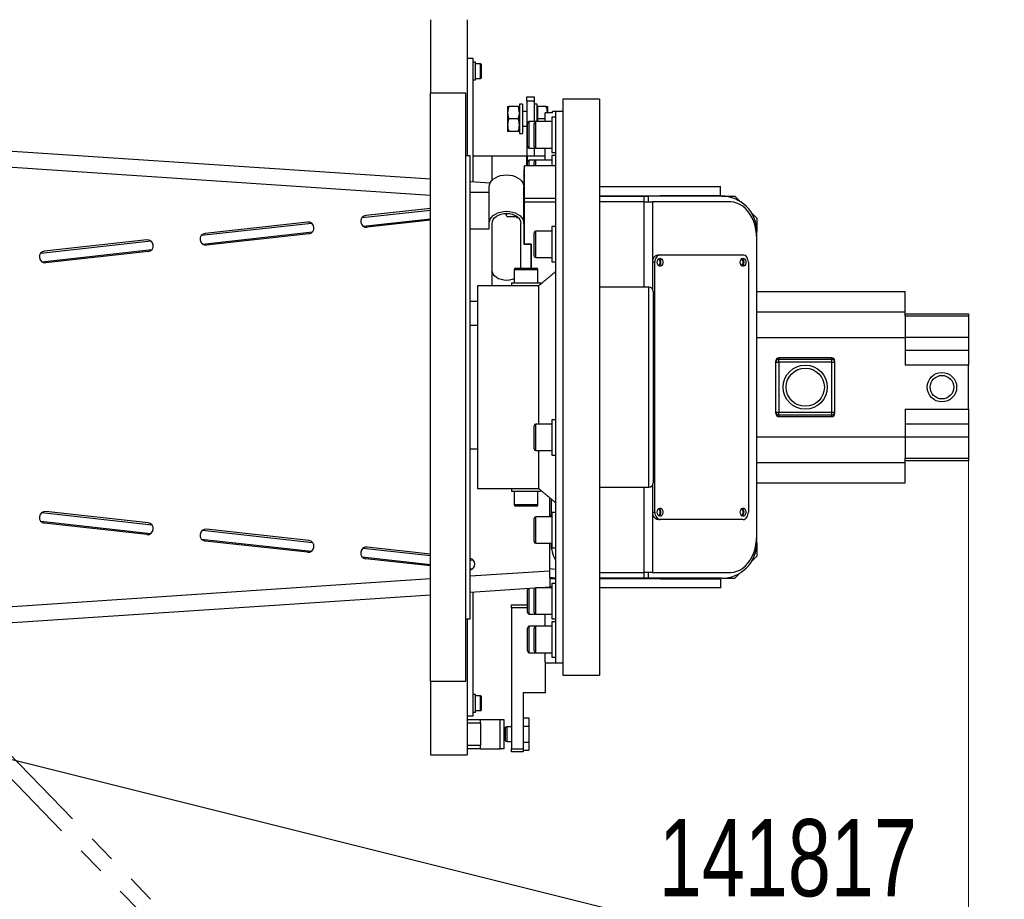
# Model space of a CAD drawing. Header units: millimetres. Extents: x 36 to 588, y 6 to 414.
# Tile 14 of 57: x 239 to 283, y 307 to 347. Entities that reach past the tile are written whole.
import ezdxf

# ---------------------------------------------------------------- set-up
doc = ezdxf.new("R2010")
doc.units = ezdxf.units.MM
doc.linetypes.add('PHANTOM', pattern=[12.7, 6.35, -1.27, 1.27, -1.27, 1.27, -1.27])
doc.styles.add('SLDTEXTSTYLE1', font='TXT', dxfattribs={"width": 0.75})
doc.dimstyles.new('SLDDIMSTYLE0', dxfattribs={"dimtxt": 3.5, "dimasz": 5, "dimexe": 0, "dimexo": 0.0625, "dimgap": 0.875, "dimtad": 1, "dimlfac": 15, "dimrnd": 1e-09, "dimzin": 12, "dimdsep": 46, "dimtxsty": 'SLDTEXTSTYLE1', "dimsah": 1, "dimcen": 0.09, "dimadec": 0, "dimazin": 0, "dimtfac": 1, "dimtofl": 0, "dimtmove": 0, "dimatfit": 3, "dimfxl": 1, "dimtolj": 1, "dimtzin": 12, "dimarcsym": 0})
doc.dimstyles.new('SLDDIMSTYLE2', dxfattribs={"dimtxt": 3.5, "dimasz": 5, "dimexe": 0, "dimexo": 0.0625, "dimgap": 0.875, "dimtad": 1, "dimdec": 4, "dimlfac": 15, "dimzin": 12, "dimdsep": 46, "dimtxsty": 'SLDTEXTSTYLE1', "dimsah": 1, "dimcen": 0.09, "dimazin": 0, "dimtfac": 1, "dimtofl": 0, "dimtmove": 0, "dimatfit": 3, "dimfxl": 1, "dimtolj": 1, "dimtzin": 12, "dimarcsym": 0})
doc.dimstyles.new('SLDDIMSTYLE3', dxfattribs={"dimtxt": 1.3, "dimasz": 1.3, "dimexe": 0, "dimexo": 0.0625, "dimgap": 0.325, "dimtad": 0, "dimtih": 1, "dimtoh": 1, "dimdec": 0, "dimrnd": 1e-09, "dimzin": 0, "dimdsep": 46, "dimtxsty": 'Standard', "dimblk1": 'DOT', "dimblk2": 'DOT', "dimsah": 1, "dimcen": 0.09, "dimadec": 0, "dimazin": 0, "dimtfac": 1, "dimtdec": 0, "dimtofl": 0, "dimtmove": 0, "dimatfit": 3, "dimldrblk": 'DOT', "dimfxl": 1, "dimtolj": 1, "dimtzin": 0, "dimarcsym": 0})

# ---------------------------------------------------------------- blocks, each defined once
blk = doc.blocks.new('*D2')
at = {"color": 7, "linetype": 'Continuous', "lineweight": 0}
for p, q in [((281.674, 330.519), (281.674, 262.186)), ((126.208, 325.519), (126.208, 262.186)), ((281.674, 263.186), (126.208, 263.186))]:
    blk.add_line(p, q, dxfattribs=at)
for centre, start, end in [((200.916, 265.963), 153.4349, 206.5651), ((203.326, 265.963), 333.4349, 26.5651)]:
    blk.add_arc(centre, 6.21, start, end, dxfattribs=at)
for points in [[(126.208, 263.186), (131.208, 262.536), (131.208, 263.836)], [(281.674, 263.186), (276.674, 263.836), (276.674, 262.536)]]:
    blk.add_solid(points, dxfattribs=at)
at = {"color": 7, "linetype": 'Continuous', "lineweight": 0, "insert": (196.949, 267.698), "char_height": 3.5, "attachment_point": 1, "style": 'SLDTEXTSTYLE1'}
blk.add_mtext('2332', dxfattribs=at)
blk = doc.blocks.new('*D4')
at = {"color": 7, "linetype": 'Continuous', "lineweight": 0}
for p, q in [((156.607, 372.472), (130.722, 395.779)), ((171.274, 273.519), (83.791, 273.519))]:
    blk.add_line(p, q, dxfattribs=at)
blk.add_arc((266.505, 273.519), 181.715, 138, 180, dxfattribs=at)
for points in [[(131.465, 395.11), (127.682, 391.777), (128.66, 390.92)], [(84.791, 273.519), (85.509, 278.51), (84.21, 278.528)]]:
    blk.add_solid(points, dxfattribs=at)
at = {"color": 7, "linetype": 'Continuous', "lineweight": 0, "insert": (104.532, 365.482), "char_height": 3.5, "attachment_point": 1, "rotation": 59.3309, "style": 'SLDTEXTSTYLE1'}
blk.add_mtext('42°', dxfattribs=at)
blk = doc.blocks.new('_DOT')
at = {"color": 0, "linetype": 'ByBlock', "lineweight": -2}
blk.add_line((-0.5, 0), (-1, 0), dxfattribs=at)
at = {"color": 0, "linetype": 'ByBlock', "const_width": 0.5}
blk.add_lwpolyline([(-0.25, 0, 1), (0.25, 0, 1)], format="xyb", close=True, dxfattribs=at)

msp = doc.modelspace()

# ---------------------------------------------------------------- linework, layer by layer
at = {"color": 7, "linetype": 'Continuous', "lineweight": 30}
for p, q in [((257.2743017, 346.5191545), (257.2743017, 343.1858212)), ((258.9409683, 346.5191545), (258.9409683, 340.3524878)), ((259.207635, 339.155088), (259.207635, 344.7524878)), ((259.3143017, 344.272397), (259.3143017, 344.5858212)), ((259.547635, 343.8524878), (259.547635, 344.5191545)), ((259.5809683, 343.8858212), (259.5809683, 344.4858212)), ((259.3143017, 343.7858212), (259.3143017, 344.272397)), ((257.2743017, 336.5191545), (257.2743017, 343.1858212)), ((258.8743017, 336.5191545), (258.8743017, 343.1858212)), ((257.2743017, 339.2837941), (203.9632516, 342.8328214)), ((260.7743017, 342.5858212), (260.7743017, 342.3024878)), ((261.2570224, 342.5858212), (260.8249143, 342.5858212)), ((261.307635, 342.6858212), (261.307635, 342.0191545)), ((261.4409683, 342.6858212), (261.4409683, 342.0191545)), ((261.6409683, 343.0191545), (261.9743017, 343.0191545)), ((261.6409683, 342.8191545), (261.6409683, 343.0191545)), ((261.9743017, 342.8191545), (261.6409683, 342.8191545)), ((261.6409683, 342.8191545), (261.6409683, 340.3524878)), ((261.9743017, 343.0191545), (261.9743017, 342.8191545)), ((261.9743017, 342.8191545), (261.9743017, 341.8949828)), ((262.107635, 341.8949828), (262.107635, 342.6858212)), ((262.5236891, 342.5858212), (262.1343017, 342.5858212)), ((262.1343017, 342.5858212), (262.1343017, 342.3024878)), ((262.5743017, 342.5858212), (262.5743017, 342.3024878)), ((263.2743017, 342.9191545), (263.2743017, 316.7858212)), ((264.9409683, 342.9191545), (264.9409683, 316.7858212)), ((260.7743017, 342.3024878), (260.7743017, 341.7358212)), ((262.1343017, 342.3024878), (262.1343017, 342.0191545)), ((262.807635, 342.29716), (262.4743017, 342.29716)), ((262.4743017, 341.8949828), (262.4743017, 342.29716)), ((262.807635, 342.29716), (262.807635, 342.3524878)), ((262.9409683, 342.3524878), (262.9409683, 317.3524878)), ((257.2743017, 338.5488375), (203.9409683, 342.0993483)), ((260.7743017, 341.7358212), (260.7743017, 341.4524878)), ((261.2570224, 342.0191545), (260.8249143, 342.0191545)), ((261.307635, 342.0191545), (261.307635, 341.3524878)), ((261.4409683, 342.0191545), (261.4409683, 341.3524878)), ((261.6743017, 340.7749828), (261.6743017, 341.8149828)), ((261.7543017, 340.6949828), (261.7543017, 341.8949828)), ((261.9743017, 341.2949828), (261.9743017, 341.8149828)), ((262.0543017, 341.2949828), (262.0543017, 341.8949828)), ((262.4743017, 342.0191545), (262.1343017, 342.0191545)), ((262.1343017, 342.0191545), (262.1343017, 341.8949828)), ((262.7743017, 342.0949828), (262.7743017, 340.4949828)), ((261.2570224, 341.4524878), (260.8249143, 341.4524878)), ((261.9743017, 340.7749828), (261.9743017, 341.2949828)), ((262.0543017, 340.6949828), (262.0543017, 341.2949828)), ((259.0743017, 329.8524878), (259.0743017, 340.3524878)), ((259.207635, 340.3524878), (260.0743017, 340.3524878)), ((260.0743017, 339.2361455), (260.0743017, 340.3524878)), ((260.0743017, 340.3524878), (261.6409683, 340.3524878)), ((261.6409683, 339.8934041), (261.6409683, 340.3524878)), ((261.6743017, 340.3524878), (262.4743017, 340.3524878)), ((261.6743017, 340.0729666), (261.6743017, 340.3524878)), ((261.9743017, 340.6949828), (261.9743017, 340.3524878)), ((262.4743017, 340.1529666), (262.4743017, 340.6949828)), ((262.7743017, 340.3529666), (262.7743017, 339.8934041)), ((261.6743017, 339.8858212), (261.6743017, 340.0729666)), ((261.7543017, 339.8934041), (261.7543017, 340.1529666)), ((261.9743017, 339.8858212), (261.9743017, 340.0729666)), ((262.0543017, 339.8934041), (262.0543017, 340.1529666)), ((261.507635, 339.7284125), (261.507635, 338.9270249)), ((261.5409683, 339.7284125), (261.507635, 339.7284125)), ((262.9409683, 339.8934041), (261.5409683, 339.8934041)), ((261.5409683, 338.4320501), (261.5409683, 339.8934041)), ((259.9818131, 339.1035494), (259.0743017, 339.1639643)), ((259.0743017, 338.6913226), (259.9409683, 338.6913226)), ((259.9409683, 337.277109), (259.9409683, 338.9270249)), ((261.507635, 339.0019723), (261.500337, 339.0024581)), ((261.507635, 337.277109), (261.507635, 338.9270249)), ((270.4284503, 338.9541367), (264.9409683, 338.9319819)), ((264.9409683, 338.9319813), (270.4284592, 338.9541361)), ((270.4284592, 338.9541361), (270.4284503, 338.9541367)), ((270.4300741, 338.5541394), (270.4284592, 338.9541361)), ((261.5409683, 338.4320501), (262.9409683, 338.4320501)), ((261.5409683, 338.2434883), (261.5409683, 338.4320501)), ((262.9409683, 338.2434883), (261.5409683, 338.2434883)), ((261.5409683, 336.3460851), (261.5409683, 338.2434883)), ((264.9409683, 338.531978), (270.4300741, 338.5541394)), ((264.9409683, 338.5191545), (266.9638447, 338.5191545)), ((266.9638447, 338.2524878), (264.9409683, 338.2524878)), ((266.9638447, 338.5191545), (267.1524065, 338.5191545)), ((266.9638447, 338.2524878), (266.9638447, 338.5191545)), ((266.9638447, 338.2524878), (267.3409683, 338.2524878)), ((266.9638447, 334.3858212), (266.9638447, 338.2524878)), ((270.4743017, 338.5191545), (267.1524065, 338.5191545)), ((267.1524065, 338.5191545), (267.1524065, 338.2524878)), ((270.8926783, 338.2524878), (267.3409683, 338.2524878)), ((267.3409683, 338.2524878), (267.3409683, 334.3058212)), ((270.4743017, 338.5191545), (271.0743017, 338.5191545)), ((271.3097265, 338.2837296), (271.0743017, 338.5191545)), ((254.1746441, 337.5457592), (257.2743017, 337.888032)), ((257.2743017, 337.9575434), (254.3449004, 337.6339085)), ((260.707635, 337.6725601), (260.707635, 337.7365773)), ((260.707635, 337.6532514), (260.707635, 337.6725601)), ((272.0743017, 337.5191545), (271.8388768, 337.7545794)), ((246.8860565, 336.7409333), (251.8795998, 337.2923341)), ((251.6943601, 337.3410816), (247.0559147, 336.8286346)), ((254.2236493, 337.1487393), (257.2743017, 337.4856007)), ((257.2743017, 337.4209652), (254.4034657, 337.1038004)), ((259.9409683, 337.0414068), (259.9409683, 337.277109)), ((260.0743017, 334.4524878), (260.0743017, 337.277109)), ((260.7582476, 337.5878835), (261.147635, 337.5878835)), ((261.147635, 337.5878835), (261.147635, 337.6258847)), ((261.1743017, 337.6087715), (261.1743017, 337.5532514)), ((261.3743017, 335.2524878), (261.3743017, 337.277109)), ((261.507635, 337.277109), (261.507635, 336.3343)), ((272.0743017, 337.5191545), (272.0743017, 336.9191545)), ((246.9341561, 336.3438133), (251.9187285, 336.8942236)), ((251.7529255, 336.8109736), (247.1144801, 336.2985265)), ((259.0743017, 337.0414068), (259.9409683, 337.0414068)), ((261.9743017, 335.966445), (261.9743017, 336.8541406)), ((262.0543017, 335.9098765), (262.0543017, 336.9341406)), ((262.7743017, 337.1341406), (262.7743017, 335.5341406)), ((272.0743017, 322.7858212), (272.0743017, 336.9191545)), ((239.5974709, 335.9361076), (244.5901272, 336.4874105)), ((244.4053745, 336.5358077), (239.7669291, 336.0233606)), ((257.2743017, 316.5191545), (257.2743017, 336.5191545)), ((258.8743017, 316.5191545), (258.8743017, 336.5191545)), ((261.507635, 336.3343), (261.8409683, 336.3343)), ((261.8409683, 336.3460851), (261.5409683, 336.3460851)), ((261.8409683, 335.2524878), (261.8409683, 336.3460851)), ((261.8409683, 336.3343), (261.8409683, 335.2524878)), ((272.0711896, 323.1191545), (272.0711896, 336.5858212)), ((239.644665, 335.5388876), (244.6301615, 336.0893999)), ((244.4639399, 336.0056996), (239.8254945, 335.4932526)), ((261.9743017, 335.8141406), (261.9743017, 335.966445)), ((262.0543017, 335.7341406), (262.0543017, 335.9098765)), ((267.3571444, 334.280489), (267.3571444, 335.5191545)), ((267.4514253, 335.5191545), (267.3571444, 335.5191545)), ((267.4514253, 324.1858212), (267.4514253, 335.5191545)), ((267.5928467, 335.8524878), (267.6871276, 335.8524878)), ((267.6871276, 335.8524878), (271.4583637, 335.8524878)), ((271.694066, 335.5191545), (271.694066, 324.1858212)), ((261.0743017, 335.1858212), (262.1409683, 335.1858212)), ((261.1409683, 335.2524878), (262.0743017, 335.2524878)), ((260.9409683, 334.5858212), (262.2743017, 334.5858212)), ((262.1867211, 334.4524878), (259.407635, 334.4524878)), ((259.407635, 334.4524878), (259.407635, 325.2524878)), ((262.1867211, 328.1764341), (262.1867211, 334.4524878)), ((267.1809683, 330.336326), (267.1809683, 334.3858212)), ((267.3809683, 334.1858212), (267.3809683, 330.3149802)), ((272.0743017, 334.1858212), (278.807635, 334.1858212)), ((278.807635, 333.2698212), (278.807635, 334.1858212)), ((259.407635, 333.7415751), (259.0743017, 333.7415751)), ((272.0743017, 333.2698212), (278.807635, 333.2698212)), ((278.807635, 333.0738524), (278.807635, 333.2698212)), ((278.807635, 333.1858212), (281.6743017, 333.1858212)), ((278.807635, 333.0736832), (278.807635, 333.0738524)), ((281.6743017, 333.0736832), (278.807635, 333.0736832)), ((278.807635, 333.0736832), (278.807635, 332.120169)), ((281.6743017, 333.1858212), (281.6743017, 333.0736832)), ((281.6743017, 333.0736832), (281.6743017, 332.120169)), ((272.0743017, 332.1031545), (278.807635, 332.1031545)), ((278.807635, 332.119731), (278.807635, 332.120169)), ((278.807635, 332.120169), (281.6743017, 332.120169)), ((278.807635, 332.1031545), (278.807635, 332.119731)), ((278.807635, 332.1031545), (278.807635, 330.8524878)), ((281.6743017, 332.120169), (281.6743017, 331.5191545)), ((281.6743017, 331.5191545), (278.807635, 331.5191545)), ((281.6743017, 331.5191545), (281.6743017, 330.8524878)), ((272.9409683, 330.9895492), (272.9409683, 331.0524066)), ((272.9409683, 328.7154265), (272.9409683, 330.9895492)), ((272.9409683, 330.9895492), (273.0743017, 330.9895492)), ((273.0743017, 331.1858212), (273.0743017, 331.1228013)), ((275.4743017, 331.1858212), (273.0743017, 331.1858212)), ((273.0743017, 330.9895492), (273.0743017, 331.1228013)), ((273.0743017, 331.1228013), (275.4743017, 331.1228013)), ((275.4743017, 330.9895492), (273.0743017, 330.9895492)), ((273.0743017, 330.9895492), (273.0743017, 328.7154265)), ((275.4743017, 331.1228013), (275.4743017, 331.1858212)), ((275.4743017, 330.9895492), (275.4743017, 331.1228013)), ((275.4743017, 328.7154265), (275.4743017, 330.9895492)), ((275.4743017, 330.9895492), (275.607635, 330.9895492)), ((275.607635, 331.0524066), (275.607635, 330.9895492)), ((275.607635, 330.9895492), (275.607635, 328.7154265)), ((281.6743017, 330.8524878), (278.807635, 330.8524878)), ((281.6743017, 328.8524878), (281.6743017, 330.8524878)), ((267.1809683, 325.3191545), (267.1809683, 330.336326)), ((267.3809683, 330.3149802), (267.3809683, 325.5191545)), ((259.0743017, 319.3524878), (259.0743017, 329.8524878)), ((278.807635, 328.8524878), (281.6743017, 328.8524878)), ((278.807635, 328.8524878), (278.807635, 327.6018212)), ((281.6743017, 328.8524878), (281.6743017, 328.1858212)), ((262.7743017, 328.3764341), (262.7743017, 326.7764341)), ((272.9409683, 328.7154265), (273.0743017, 328.7154265)), ((272.9409683, 328.6525691), (272.9409683, 328.7154265)), ((273.0743017, 328.5821744), (273.0743017, 328.7154265)), ((273.0743017, 328.7154265), (275.4743017, 328.7154265)), ((275.4743017, 328.5821744), (273.0743017, 328.5821744)), ((273.0743017, 328.5821744), (273.0743017, 328.5191545)), ((273.0743017, 328.5191545), (275.4743017, 328.5191545)), ((275.4743017, 328.7154265), (275.607635, 328.7154265)), ((275.4743017, 328.5821744), (275.4743017, 328.7154265)), ((275.4743017, 328.5191545), (275.4743017, 328.5821744)), ((275.607635, 328.7154265), (275.607635, 328.6525691)), ((261.9743017, 327.0564341), (261.9743017, 328.096434)), ((262.0543017, 326.9764341), (262.0543017, 328.1764341)), ((278.807635, 328.1858212), (281.6743017, 328.1858212)), ((281.6743017, 328.1858212), (281.6743017, 327.5848067)), ((272.0743017, 327.6018212), (278.807635, 327.6018212)), ((278.807635, 327.5852447), (278.807635, 327.6018212)), ((278.807635, 327.5848067), (278.807635, 327.5852447)), ((281.6743017, 327.5848067), (278.807635, 327.5848067)), ((278.807635, 327.5848067), (278.807635, 326.6312925)), ((281.6743017, 327.5848067), (281.6743017, 326.6312925)), ((262.1867211, 325.2524878), (262.1867211, 326.9764341)), ((278.807635, 326.6312925), (281.6743017, 326.6312925)), ((278.807635, 326.6311232), (278.807635, 326.6312925)), ((278.807635, 326.4351545), (278.807635, 326.6311232)), ((281.6743017, 326.5191545), (278.807635, 326.5191545)), ((281.6743017, 326.6312925), (281.6743017, 326.5191545)), ((272.0743017, 326.4351545), (278.807635, 326.4351545)), ((278.807635, 325.5191545), (278.807635, 326.4351545)), ((259.407635, 325.2524878), (262.1867211, 325.2524878)), ((266.9638447, 321.4524878), (266.9638447, 325.3191545)), ((267.3409683, 325.3991545), (267.3409683, 321.4524878)), ((267.3571444, 324.1858212), (267.3571444, 325.4244867)), ((272.0743017, 325.5191545), (278.807635, 325.5191545)), ((262.2743017, 325.1191545), (260.9409683, 325.1191545)), ((262.6743017, 324.8438465), (262.6743017, 323.9708351)), ((262.7409683, 324.7879731), (262.7409683, 324.0478312)), ((262.1409683, 324.5191545), (261.0743017, 324.5191545)), ((262.0743017, 324.4524878), (261.1409683, 324.4524878)), ((239.644665, 324.166088), (244.6301615, 323.6155758)), ((244.4639399, 323.699276), (239.8254945, 324.2117231)), ((261.9743017, 322.8508351), (261.9743017, 323.8908351)), ((262.0543017, 322.7708351), (262.0543017, 323.9708351)), ((262.7743017, 324.0478312), (262.7409683, 324.0478312)), ((262.7409683, 323.9708351), (262.7409683, 324.0478312)), ((262.7743017, 324.1708351), (262.7743017, 323.9365205)), ((262.7743017, 323.9365205), (262.7743017, 322.5708351)), ((267.3571444, 324.1858212), (267.4514253, 324.1858212)), ((267.6871276, 323.8524878), (267.5928467, 323.8524878)), ((271.4583637, 323.8524878), (267.6871276, 323.8524878)), ((239.5974709, 323.7688681), (244.5901272, 323.2175652)), ((244.4053745, 323.169168), (239.7669291, 323.681615)), ((251.7529255, 322.8940021), (247.1144801, 323.4064492)), ((246.8860565, 322.9640424), (251.8795998, 322.4126415)), ((246.9341561, 323.3611623), (251.9187285, 322.8107521)), ((251.6943601, 322.3638941), (247.0559147, 322.8763411)), ((254.2236493, 322.5562364), (257.2743017, 322.2193749)), ((257.2743017, 322.2840105), (254.4034657, 322.6011752)), ((262.6743017, 322.7708351), (262.6743017, 321.5156274)), ((272.0743017, 322.7858212), (272.0743017, 322.1858212)), ((254.1746441, 322.1592164), (257.2743017, 321.8169437)), ((257.2743017, 321.7474322), (254.3449004, 322.0710672)), ((271.8388768, 321.9503963), (272.0743017, 322.1858212)), ((259.0743017, 322.020614), (259.2072933, 322.0059287)), ((259.0743017, 321.6181827), (259.1690704, 321.6077181)), ((262.6743017, 321.623092), (262.9409683, 321.593646)), ((257.2743017, 321.1561381), (203.9409683, 317.6056274)), ((262.6743017, 321.5156274), (259.0743017, 321.2759679)), ((262.9409683, 321.1912147), (262.679199, 321.22012)), ((262.680334, 321.1815812), (262.7409683, 321.1858212)), ((262.7069455, 320.7820139), (262.7085605, 321.1820106)), ((262.7085605, 321.1820106), (262.9409683, 321.1810723)), ((262.7409683, 321.1858212), (262.9409683, 321.1858212)), ((264.9409683, 321.4524878), (266.9638447, 321.4524878)), ((266.9638447, 321.1858212), (264.9409683, 321.1858212)), ((264.9409683, 321.1729976), (270.4300741, 321.1508363)), ((267.3409683, 321.4524878), (266.9638447, 321.4524878)), ((266.9638447, 321.1858212), (266.9638447, 321.4524878)), ((267.1524065, 321.1858212), (266.9638447, 321.1858212)), ((267.1524065, 321.4524878), (267.1524065, 321.1858212)), ((270.4743017, 321.1858212), (267.1524065, 321.1858212)), ((267.3409683, 321.4524878), (270.8926783, 321.4524878)), ((270.4300741, 321.1508363), (270.4284592, 320.7508395)), ((270.4743017, 321.1858212), (271.0743017, 321.1858212)), ((271.0743017, 321.1858212), (271.3097265, 321.421246)), ((262.0065835, 320.7362194), (259.0743017, 320.5410113)), ((261.7543017, 320.5762731), (261.7543017, 320.7194245)), ((262.0543017, 319.552009), (262.0543017, 320.752009)), ((262.6951889, 320.7820613), (262.2437639, 320.752009)), ((262.7069367, 320.7820133), (262.7069455, 320.7820139)), ((262.7743017, 320.7817413), (262.7069367, 320.7820133)), ((262.7069455, 320.7820139), (262.7743017, 320.7817419)), ((262.7743017, 320.952009), (262.7743017, 319.352009)), ((264.9409683, 320.7729944), (270.4284592, 320.7508395)), ((270.4284503, 320.750839), (264.9409683, 320.7729937)), ((270.4284592, 320.7508395), (270.4284503, 320.750839)), ((257.2743017, 320.4211816), (203.9632516, 316.8721543)), ((259.207635, 314.9524878), (259.207635, 320.5498876)), ((261.6743017, 320.5197045), (261.6743017, 320.672009)), ((261.6743017, 319.632009), (261.6743017, 320.5197045)), ((261.7543017, 319.552009), (261.7543017, 320.5762731)), ((261.9743017, 319.632009), (261.9743017, 320.672009)), ((260.9409683, 319.8524878), (260.9409683, 319.9858212)), ((260.9409683, 319.9858212), (261.6743017, 319.9858212)), ((261.6743017, 319.8524878), (260.9409683, 319.8524878)), ((260.9409683, 319.8524878), (260.9409683, 313.4524878)), ((262.4743017, 319.0099929), (262.4743017, 319.552009)), ((258.9409683, 319.3524878), (258.9409683, 313.1858212)), ((261.6743017, 318.6089883), (261.6743017, 318.9299929)), ((261.7543017, 318.639603), (261.7543017, 319.0099929)), ((261.9743017, 317.8899929), (261.9743017, 318.9299929)), ((262.0543017, 317.8099929), (262.0543017, 319.0099929)), ((262.7743017, 319.2099929), (262.7743017, 317.6099929)), ((261.6743017, 317.8899929), (261.6743017, 318.6089883)), ((261.7543017, 317.8099929), (261.7543017, 318.639603)), ((262.4743017, 317.392552), (262.4743017, 317.8099929)), ((262.4743017, 317.392552), (262.4743017, 315.9858212)), ((257.2743017, 316.5191545), (257.2743017, 313.1858212)), ((259.3143017, 315.6057303), (259.3143017, 315.9191545)), ((259.547635, 315.1858212), (259.547635, 315.8524878)), ((259.5809683, 315.2191545), (259.5809683, 315.8191545)), ((262.4743017, 315.9858212), (261.4743017, 315.9858212)), ((261.4743017, 315.9858212), (261.4743017, 313.4524878)), ((259.3143017, 315.1191545), (259.3143017, 315.6057303)), ((258.9409683, 314.7858212), (259.5409683, 314.7858212)), ((259.5409683, 314.6191545), (258.9409683, 314.6191545)), ((259.5409683, 314.6191545), (259.5409683, 314.7858212)), ((259.5409683, 314.7858212), (260.4409683, 314.7858212)), ((259.5409683, 314.6191545), (259.5409683, 313.6191545)), ((260.4409683, 313.4524878), (260.4409683, 314.7858212)), ((260.4409683, 314.7858212), (260.607635, 314.7858212)), ((260.607635, 314.7858212), (260.607635, 313.4524878)), ((260.757635, 313.7858212), (260.757635, 314.4524878)), ((261.4743017, 314.8504648), (261.7409683, 314.8504648)), ((261.4743017, 314.4848097), (261.7409683, 314.4848097)), ((261.7409683, 314.8504648), (261.7409683, 314.4848097)), ((261.7409683, 314.4848097), (261.7409683, 313.7534993)), ((260.6743017, 313.8081503), (260.6743017, 314.4301587)), ((258.9409683, 313.6191545), (259.5409683, 313.6191545)), ((259.5409683, 313.4524878), (259.5409683, 313.6191545)), ((261.4743017, 313.7534993), (261.7409683, 313.7534993)), ((261.7409683, 313.7534993), (261.7409683, 313.3878442)), ((259.5409683, 313.4524878), (258.9409683, 313.4524878)), ((259.5409683, 313.4524878), (260.4409683, 313.4524878)), ((260.607635, 313.4524878), (260.4409683, 313.4524878)), ((260.9409683, 313.4524878), (261.4743017, 313.4524878)), ((260.9409683, 313.3191545), (260.9409683, 313.4524878)), ((261.4743017, 313.3191545), (260.9409683, 313.3191545)), ((261.4743017, 313.4524878), (261.4743017, 313.3191545)), ((261.4743017, 313.3878442), (261.7409683, 313.3878442))]:
    msp.add_line(p, q, dxfattribs=at)
at = {"color": 0, "linetype": 'PHANTOM', "lineweight": 0}
for p, q in [((249.8861347, 301.1743486), (212.6430665, 339.4838451)), ((249.3943528, 300.6281694), (212.1357175, 338.9536788))]:
    msp.add_line(p, q, dxfattribs=at)
at = {"color": 7, "linetype": 'Continuous', "lineweight": 30, "flags": 128}
for points in [[(259.9409683, 338.9270249), (259.9528689, 339.0232086), (259.9882091, 339.1164699), (260.0459151, 339.203975), (260.1242335, 339.2830651), (260.2207847, 339.3513371), (260.332635, 339.4067166), (260.4563859, 339.4475209), (260.5882773, 339.4725102), (260.7243017, 339.4809252), (260.8603261, 339.4725102), (260.9922175, 339.4475209), (261.1159683, 339.4067166), (261.2278186, 339.3513371), (261.3243698, 339.2830651), (261.4026882, 339.203975), (261.4603942, 339.1164699), (261.4957344, 339.0232086), (261.507635, 338.9270249)], [(272.0711896, 336.5858212), (272.0625969, 336.7867156), (272.0369442, 336.9846806), (271.9946055, 337.1768293), (271.9361982, 337.3603598), (271.8625741, 337.5325957), (271.7748067, 337.6910256), (271.6741758, 337.8333391), (271.562149, 337.9574609), (271.4403598, 338.0615812), (271.3105842, 338.1441816), (271.1747145, 338.2040575), (271.0347321, 338.240336), (270.8926783, 338.2524878)], [(259.9409683, 337.277109), (259.9528689, 337.3732928), (259.9882091, 337.4665541), (260.0459151, 337.5540592), (260.1242335, 337.6331493), (260.2207847, 337.7014213), (260.332635, 337.7568008), (260.4563859, 337.7976051), (260.5882773, 337.8225944), (260.7243017, 337.8310093), (260.8603261, 337.8225944), (260.9922175, 337.7976051), (261.1159683, 337.7568008), (261.2278186, 337.7014213), (261.3243698, 337.6331493), (261.4026882, 337.5540592), (261.4603942, 337.4665541), (261.4957344, 337.3732928), (261.507635, 337.277109)], [(260.0743017, 337.277109), (260.0867912, 337.3667763), (260.12378, 337.4529978), (260.1838464, 337.5324599), (260.2646823, 337.602109), (260.363181, 337.6592686), (260.4755574, 337.701742), (260.597493, 337.727897), (260.7243017, 337.7367284), (260.8511104, 337.727897), (260.9730459, 337.701742), (261.0854223, 337.6592686), (261.1839211, 337.602109), (261.2647569, 337.5324599), (261.3248234, 337.4529978), (261.3618121, 337.3667763), (261.3743017, 337.277109)], [(267.3571444, 335.5191545), (267.3616733, 335.5841846), (267.3750862, 335.6467156), (267.3968674, 335.7043446), (267.42618, 335.7548568), (267.4618975, 335.796311), (267.5026473, 335.8271143), (267.5468634, 335.8460829), (267.5928467, 335.8524878)], [(267.6871276, 335.8524878), (267.6411443, 335.8460829), (267.5969282, 335.8271143), (267.5561784, 335.796311), (267.5204609, 335.7548568), (267.4911483, 335.7043446), (267.4693671, 335.6467156), (267.4559542, 335.5841846), (267.4514253, 335.5191545)], [(267.5574913, 335.5191545), (267.5662454, 335.5853821), (267.5913252, 335.6426654), (267.6293437, 335.6832678), (267.6751662, 335.7017058), (267.7226042, 335.6954892), (267.7652508, 335.6654577), (267.7973465, 335.6156671), (267.8145565, 335.5528419), (267.8145565, 335.4854671), (267.7973465, 335.4226419), (267.7652508, 335.3728513), (267.7226042, 335.3428198), (267.6751662, 335.3366032), (267.6293437, 335.3550412), (267.5913252, 335.3956436), (267.5662454, 335.4529269), (267.5574913, 335.5191545)], [(271.3287275, 335.5191545), (271.3374815, 335.5853821), (271.3625614, 335.6426654), (271.4005799, 335.6832678), (271.4464024, 335.7017058), (271.4938404, 335.6954892), (271.536487, 335.6654577), (271.5685827, 335.6156671), (271.5857927, 335.5528419), (271.5857927, 335.4854671), (271.5685827, 335.4226419), (271.536487, 335.3728513), (271.4938404, 335.3428198), (271.4464024, 335.3366032), (271.4005799, 335.3550412), (271.3625614, 335.3956436), (271.3374815, 335.4529269), (271.3287275, 335.5191545)], [(271.694066, 335.5191545), (271.689537, 335.5841846), (271.6761242, 335.6467156), (271.654343, 335.7043446), (271.6250304, 335.7548568), (271.5893129, 335.796311), (271.5485631, 335.8271143), (271.504347, 335.8460829), (271.4583637, 335.8524878)], [(261.0743017, 334.7684904), (260.9730459, 334.7311557), (260.8511104, 334.7050007), (260.7243017, 334.6961693), (260.597493, 334.7050007), (260.4755574, 334.7311557), (260.363181, 334.7736291), (260.2646823, 334.8307887), (260.1838464, 334.9004378), (260.12378, 334.9799), (260.0867912, 335.0661214), (260.0743017, 335.1557887)], [(267.5574913, 324.1858212), (267.5662454, 324.2520488), (267.5913252, 324.309332), (267.6293437, 324.3499344), (267.6751662, 324.3683724), (267.7226042, 324.3621559), (267.7652508, 324.3321243), (267.7973465, 324.2823337), (267.8145565, 324.2195086), (267.8145565, 324.1521338), (267.7973465, 324.0893086), (267.7652508, 324.039518), (267.7226042, 324.0094865), (267.6751662, 324.0032699), (267.6293437, 324.0217079), (267.5913252, 324.0623103), (267.5662454, 324.1195935), (267.5574913, 324.1858212)], [(271.3287275, 324.1858212), (271.3374815, 324.2520488), (271.3625614, 324.309332), (271.4005799, 324.3499344), (271.4464024, 324.3683724), (271.4938404, 324.3621559), (271.536487, 324.3321243), (271.5685827, 324.2823337), (271.5857927, 324.2195086), (271.5857927, 324.1521338), (271.5685827, 324.0893086), (271.536487, 324.039518), (271.4938404, 324.0094865), (271.4464024, 324.0032699), (271.4005799, 324.0217079), (271.3625614, 324.0623103), (271.3374815, 324.1195935), (271.3287275, 324.1858212)], [(267.5928467, 323.8524878), (267.5468634, 323.8588927), (267.5026473, 323.8778613), (267.4618975, 323.9086646), (267.42618, 323.9501189), (267.3968674, 324.0006311), (267.3750862, 324.05826), (267.3616733, 324.1207911), (267.3571444, 324.1858212)], [(267.4514253, 324.1858212), (267.4559542, 324.1207911), (267.4693671, 324.05826), (267.4911483, 324.0006311), (267.5204609, 323.9501189), (267.5561784, 323.9086646), (267.5969282, 323.8778613), (267.6411443, 323.8588927), (267.6871276, 323.8524878)], [(271.4583637, 323.8524878), (271.504347, 323.8588927), (271.5485631, 323.8778613), (271.5893129, 323.9086646), (271.6250304, 323.9501189), (271.654343, 324.0006311), (271.6761242, 324.05826), (271.689537, 324.1207911), (271.694066, 324.1858212)], [(270.8926783, 321.4524878), (271.0347321, 321.4646397), (271.1747145, 321.5009181), (271.3105842, 321.5607941), (271.4403598, 321.6433945), (271.562149, 321.7475147), (271.6741758, 321.8716366), (271.7748067, 322.0139501), (271.8625741, 322.1723799), (271.9361982, 322.3446159), (271.9946055, 322.5281464), (272.0369442, 322.7202951), (272.0625969, 322.91826), (272.0711896, 323.1191545)]]:
    msp.add_lwpolyline(points, dxfattribs=at)
at = {"color": 7, "linetype": 'Continuous', "lineweight": 30}
for centre, radius in [((274.2743017, 329.8524878), 1), ((274.2743017, 329.8524878), 0.8666667), ((280.4743017, 329.8524878), 0.6666667), ((280.4743017, 329.8524878), 0.5333333)]:
    msp.add_circle(centre, radius, dxfattribs=at)
for centre, radius, start, end in [((259.547635, 344.4858212), 0.0333333, 0, 90), ((259.547635, 343.8858212), 0.0333333, 270, 0), ((261.7543017, 341.8149828), 0.08, 90, 180), ((262.0543017, 341.8149828), 0.08, 90, 180), ((261.7543017, 340.7749828), 0.08, 180, 270), ((262.0543017, 340.7749828), 0.08, 180, 270), ((261.7543017, 340.0729666), 0.08, 90, 180), ((262.0543017, 340.0729666), 0.08, 90, 180), ((270.4743017, 336.9191545), 1.6, 0, 90), ((251.7236428, 337.0760276), 0.2666667, 276.30436771, 96.30436771), ((254.3741831, 337.3688545), 0.2666667, 96.30436771, 276.30436771), ((247.0851974, 336.5635805), 0.2666667, 96.30436771, 276.30436771), ((262.0543017, 336.8541406), 0.08, 90, 180), ((244.4346572, 336.2707536), 0.2666667, 276.30436771, 96.30436771), ((239.7962118, 335.7583066), 0.2666667, 96.30436771, 276.30436771), ((262.0543017, 335.8141406), 0.08, 180, 270), ((267.5638403, 335.5354401), 0.1290331, 352.74922929, 72.41023257), ((267.5638403, 335.5028689), 0.1290331, 287.58976985, 7.2507704), ((267.5166476, 335.5191545), 0.210664, 305.83706519, 54.16293271), ((271.335077, 335.5354402), 0.1290327, 352.74914613, 72.4108726), ((271.335077, 335.5028688), 0.1290327, 287.58913567, 7.25085279), ((271.2878838, 335.5191545), 0.210664, 305.83706518, 54.16293272), ((261.1409683, 335.1858212), 0.0666667, 90, 180), ((262.0743017, 335.1858212), 0.0666667, 0, 90), ((267.1809683, 334.1858212), 0.2, 0, 90), ((273.0742611, 330.9895086), 0.1332927, 89.98254848, 179.98253784), ((275.4743423, 330.9895086), 0.1332927, 0.01746216, 90.01745152), ((273.0742611, 328.7154671), 0.1332927, 180.01746216, 270.01745152), ((275.4743423, 328.7154671), 0.1332927, 269.98254848, 359.98253784), ((262.0543017, 328.0964341), 0.08, 90, 180), ((262.0543017, 327.0564341), 0.08, 180, 270), ((267.1809683, 325.5191545), 0.2, 270, 0), ((261.1409683, 324.5191545), 0.0666667, 180, 270), ((262.0743017, 324.5191545), 0.0666667, 270, 0), ((267.56384, 324.2021066), 0.1290334, 352.74929086, 72.40975862), ((267.5166475, 324.1858212), 0.2106641, 305.83713961, 54.16285698), ((271.335076, 324.2021066), 0.1290336, 352.74932512, 72.4094949), ((271.2878841, 324.1858212), 0.2106638, 305.83683343, 54.16316657), ((239.7962118, 323.9466691), 0.2666667, 83.69563229, 263.69563229), ((262.0543017, 323.8908351), 0.08, 90, 180), ((267.56384, 324.1695357), 0.1290334, 287.59023902, 7.25070945), ((271.335076, 324.1695358), 0.1290336, 287.59049978, 7.25067557), ((244.4346572, 323.434222), 0.2666667, 263.69563229, 83.69563229), ((247.0851974, 323.1413951), 0.2666667, 83.69563229, 263.69563229), ((251.7236428, 322.6289481), 0.2666667, 263.69563229, 83.69563229), ((254.3741831, 322.3361212), 0.2666667, 83.69563229, 263.69563229), ((262.0543017, 322.8508351), 0.08, 180, 270), ((264.3409683, 322.7858212), 1.6, 180.5366563, 208.95502437), ((270.4743017, 322.7858212), 1.6, 270, 0), ((259.0126285, 321.8236742), 0.2666667, 283.37212226, 76.62787774), ((261.7543017, 320.672009), 0.08, 147.5533582, 180), ((262.0543017, 320.672009), 0.08, 90, 180), ((262.7055909, 320.4486826), 0.3333333, 89.7686792, 93.8086792), ((262.7055998, 320.4486832), 0.3333333, 89.7686792, 93.8086792), ((261.7543017, 319.632009), 0.08, 180, 270), ((262.0543017, 319.632009), 0.08, 180, 270), ((261.7543017, 318.9299929), 0.08, 90, 180), ((262.0543017, 318.9299929), 0.08, 90, 180), ((261.7543017, 317.8899929), 0.08, 180, 270), ((262.0543017, 317.8899929), 0.08, 180, 270), ((259.547635, 315.8191545), 0.0333333, 0, 90), ((259.547635, 315.2191545), 0.0333333, 270, 0)]:
    msp.add_arc(centre, radius, start, end, dxfattribs=at)
for centre, major_axis, start_param, end_param in [((273.0743017, 331.0524066), (0, 0.1334146), 0, 1.5707963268), ((275.4743017, 331.0524066), (0, 0.1334146), 4.7123889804, 6.2831853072), ((273.0743017, 328.6525691), (0, -0.1334146), 4.7123889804, 6.2831853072), ((275.4743017, 328.6525691), (0, 0.1334146), 3.1415926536, 4.7123889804)]:
    msp.add_ellipse(centre, major_axis=major_axis, ratio=0.999390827, start_param=start_param, end_param=end_param, dxfattribs=at)
for points, degree in [([(259.207635, 344.7524878), (258.9409683, 344.7524878)], 1), ([(259.3143017, 344.5858212), (259.207635, 344.5858212)], 1), ([(259.547635, 344.5191545), (259.3143017, 344.5191545)], 1), ([(259.207635, 343.7858212), (259.3143017, 343.7858212)], 1), ([(259.3143017, 343.8524878), (259.547635, 343.8524878)], 1), ([(258.8743017, 343.1858212), (257.2743017, 343.1858212)], 1), ([(261.4409683, 342.6858212), (261.307635, 342.6858212)], 1), ([(262.107635, 342.6858212), (261.9743017, 342.6858212)], 1), ([(262.1343017, 342.5858212), (262.107635, 342.5858212)], 1), ([(264.9409683, 342.9191545), (263.2743017, 342.9191545)], 1), ([(261.6409683, 342.3524878), (261.4409683, 342.3524878)], 1), ([(262.9409683, 342.3524878), (262.807635, 342.3524878)], 1), ([(263.2743017, 342.3524878), (262.9409683, 342.3524878)], 1), ([(261.4409683, 341.6858212), (261.6409683, 341.6858212)], 1), ([(262.0543017, 341.8949828), (261.7543017, 341.8949828)], 1), ([(262.7743017, 341.8949828), (262.0543017, 341.8949828)], 1), ([(262.9409683, 342.0949828), (262.7743017, 342.0949828)], 1), ([(261.307635, 341.3524878), (261.4409683, 341.3524878)], 1), ([(259.0743017, 340.3524878), (258.8743017, 340.3524878)], 1), ([(261.7543017, 340.6949828), (262.0543017, 340.6949828)], 1), ([(262.0543017, 340.6949828), (262.7743017, 340.6949828)], 1), ([(262.7743017, 340.4949828), (262.9409683, 340.4949828)], 1), ([(262.9409683, 340.3529666), (262.7743017, 340.3529666)], 1), ([(262.0543017, 340.1529666), (261.7543017, 340.1529666)], 1), ([(262.7743017, 340.1529666), (262.0543017, 340.1529666)], 1), ([(260.707635, 337.6532514), (260.719546, 337.632621)], 1), ([(261.1743017, 337.5532514), (261.243908, 337.5532514)], 1), ([(262.7743017, 336.9341406), (262.0543017, 336.9341406)], 1), ([(262.9409683, 337.1341406), (262.7743017, 337.1341406)], 1), ([(262.0543017, 335.7341406), (262.7743017, 335.7341406)], 1), ([(262.7743017, 335.5341406), (262.9409683, 335.5341406)], 1), ([(261.0743017, 335.1858212), (261.0743017, 334.5858212)], 1), ([(262.1409683, 334.5858212), (262.1409683, 335.1858212)], 1), ([(262.9409683, 335.0846226), (262.1867211, 334.4524878)], 1), ([(260.9409683, 334.5858212), (260.9409683, 334.4524878)], 1), ([(262.2743017, 334.5258891), (262.2743017, 334.5858212)], 1), ([(267.1809683, 334.3858212), (264.9409683, 334.3858212)], 1), ([(259.407635, 332.6524878), (259.0743017, 332.6524878)], 1), ([(262.9409683, 328.3764341), (262.7743017, 328.3764341)], 1), ([(262.7743017, 328.1764341), (262.0543017, 328.1764341)], 1), ([(259.0743017, 327.0524878), (259.407635, 327.0524878)], 1), ([(262.0543017, 326.9764341), (262.7743017, 326.9764341)], 1), ([(262.7743017, 326.7764341), (262.9409683, 326.7764341)], 1), ([(260.9409683, 325.2524878), (260.9409683, 325.1191545)], 1), ([(262.1867211, 325.2524878), (262.9409683, 324.6203531)], 1), ([(262.2743017, 325.1191545), (262.2743017, 325.1790865)], 1), ([(264.9409683, 325.3191545), (267.1809683, 325.3191545)], 1), ([(261.0743017, 325.1191545), (261.0743017, 324.5191545)], 1), ([(262.1409683, 324.5191545), (262.1409683, 325.1191545)], 1), ([(262.7743017, 323.9708351), (262.0543017, 323.9708351)], 1), ([(262.9409683, 324.1708351), (262.7743017, 324.1708351)], 1), ([(262.0543017, 322.7708351), (262.7743017, 322.7708351)], 1), ([(262.7743017, 322.5708351), (262.9409683, 322.5708351)], 1), ([(262.6743017, 321.5156274), (262.6751725, 321.467563), (262.6769141, 321.3714343), (262.6791351, 321.2331197), (262.6807303, 321.1042059), (262.6808581, 321.0323189), (262.680922, 320.9963753)], 3), ([(262.7743017, 320.752009), (262.0543017, 320.752009)], 1), ([(262.680922, 320.9963753), (262.68305, 320.9644095), (262.687306, 320.9004779), (262.691733, 320.8339771), (262.6946491, 320.7901719), (262.695009, 320.7847648), (262.6951889, 320.7820613)], 3), ([(262.9409683, 320.952009), (262.7743017, 320.952009)], 1), ([(261.7543017, 319.552009), (262.0543017, 319.552009)], 1), ([(262.0543017, 319.552009), (262.7743017, 319.552009)], 1), ([(258.8743017, 319.3524878), (259.0743017, 319.3524878)], 1), ([(262.0543017, 319.0099929), (261.7543017, 319.0099929)], 1), ([(262.7743017, 319.0099929), (262.0543017, 319.0099929)], 1), ([(262.7743017, 319.352009), (262.9409683, 319.352009)], 1), ([(262.9409683, 319.2099929), (262.7743017, 319.2099929)], 1), ([(261.7543017, 317.8099929), (262.0543017, 317.8099929)], 1), ([(262.0543017, 317.8099929), (262.7743017, 317.8099929)], 1), ([(262.7743017, 317.6099929), (262.9409683, 317.6099929)], 1), ([(262.4743017, 317.3524878), (262.9409683, 317.3524878)], 1), ([(262.9409683, 317.3524878), (263.2743017, 317.3524878)], 1), ([(263.2743017, 316.7858212), (264.9409683, 316.7858212)], 1), ([(257.2743017, 316.5191545), (258.8743017, 316.5191545)], 1), ([(259.3143017, 315.9191545), (259.207635, 315.9191545)], 1), ([(259.547635, 315.8524878), (259.3143017, 315.8524878)], 1), ([(258.9409683, 314.9524878), (259.207635, 314.9524878)], 1), ([(259.207635, 315.1191545), (259.3143017, 315.1191545)], 1), ([(259.3143017, 315.1858212), (259.547635, 315.1858212)], 1), ([(260.757635, 314.4524878), (260.6743017, 314.4301587)], 1), ([(260.9409683, 314.4524878), (260.757635, 314.4524878)], 1), ([(260.6743017, 313.8081503), (260.757635, 313.7858212)], 1), ([(260.757635, 313.7858212), (260.9409683, 313.7858212)], 1), ([(257.2743017, 313.1858212), (258.9409683, 313.1858212)], 1)]:
    msp.add_open_spline(points, degree=degree, dxfattribs=at)
for points, knots in [([(260.8249143, 342.5858212), (260.8180737, 342.56462), (260.788294, 342.472324), (260.78039, 342.3763872), (260.7743017, 342.3024878)], [0, 0, 0, 0, 0.2297082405, 1, 1, 1, 1]), ([(260.7743017, 342.5858212), (260.7743621, 342.5858212), (260.7748197, 342.5858212), (260.7858737, 342.5858212), (260.8118215, 342.5858212), (260.8249143, 342.5858212)], [0, 0, 0, 0, 0.0700880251, 0.5307833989, 1, 1, 1, 1]), ([(261.307635, 342.3024878), (261.3015466, 342.3763872), (261.2936427, 342.472324), (261.263863, 342.56462), (261.2570224, 342.5858212)], [0, 0, 0, 0, 0.7702917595, 1, 1, 1, 1]), ([(261.2570224, 342.5858212), (261.2711685, 342.5858212), (261.2997201, 342.5858212), (261.3049808, 342.5858212), (261.307635, 342.5858212)], [0, 0, 0, 0, 0.4954579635, 1, 1, 1, 1]), ([(262.5743017, 342.3024878), (262.5742413, 342.3092036), (262.5737836, 342.3600624), (262.5627297, 342.4559543), (262.5367819, 342.5422686), (262.5236891, 342.5858212)], [0, 0, 0, 0, 0.0700880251, 0.5307833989, 1, 1, 1, 1]), ([(262.5236891, 342.5858212), (262.5302354, 342.5858212), (262.560056, 342.5858212), (262.568057, 342.5858212), (262.5743017, 342.5858212)], [0, 0, 0, 0, 0.21952325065, 1, 1, 1, 1]), ([(260.7743017, 342.3024878), (260.774934, 342.2788446), (260.7774985, 342.1829596), (260.8045404, 342.0895393), (260.8249143, 342.0191545)], [0, 0, 0, 0, 0.2465794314, 1, 1, 1, 1]), ([(261.2570224, 342.0191545), (261.2773963, 342.0895393), (261.3044382, 342.1829596), (261.3070027, 342.2788446), (261.307635, 342.3024878)], [0, 0, 0, 0, 0.7534205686, 1, 1, 1, 1]), ([(260.8249143, 342.0191545), (260.8107682, 341.9731399), (260.7822166, 341.8802671), (260.7769559, 341.7842605), (260.7743017, 341.7358212)], [0, 0, 0, 0, 0.49545796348, 1, 1, 1, 1]), ([(260.7743017, 341.7358212), (260.7743621, 341.7291054), (260.7748197, 341.6782466), (260.7858737, 341.5823547), (260.8118215, 341.4960404), (260.8249143, 341.4524878)], [0, 0, 0, 0, 0.0700880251, 0.5307833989, 1, 1, 1, 1]), ([(261.307635, 341.7358212), (261.3075746, 341.7425369), (261.307117, 341.7933957), (261.296063, 341.8892876), (261.2701152, 341.9756019), (261.2570224, 342.0191545)], [0, 0, 0, 0, 0.0700880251, 0.5307833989, 1, 1, 1, 1]), ([(261.2570224, 341.4524878), (261.2711685, 341.4985024), (261.2997201, 341.5913752), (261.3049808, 341.6873818), (261.307635, 341.7358212)], [0, 0, 0, 0, 0.4954579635, 1, 1, 1, 1]), ([(260.8249143, 341.4524878), (260.8107682, 341.4524878), (260.7822166, 341.4524878), (260.7769559, 341.4524878), (260.7743017, 341.4524878)], [0, 0, 0, 0, 0.4954579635, 1, 1, 1, 1]), ([(261.307635, 341.4524878), (261.3075746, 341.4524878), (261.307117, 341.4524878), (261.296063, 341.4524878), (261.2701152, 341.4524878), (261.2570224, 341.4524878)], [0, 0, 0, 0, 0.0700880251, 0.5307833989, 1, 1, 1, 1]), ([(260.7355951, 337.731645), (260.7305028, 337.7263633), (260.7118749, 337.7070426), (260.7094193, 337.6870716), (260.707635, 337.6725601)], [0, 0, 0, 0, 0.2733715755, 1, 1, 1, 1]), ([(260.707635, 337.6725601), (260.7076954, 337.6705531), (260.7081531, 337.6553535), (260.719207, 337.6266954), (260.7451548, 337.6008996), (260.7582476, 337.5878835)], [0, 0, 0, 0, 0.0700880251, 0.5307833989, 1, 1, 1, 1])]:
    msp.add_open_spline(points, degree=3, knots=knots, dxfattribs=at)

# ---------------------------------------------------------------- texts
at = {"color": 7, "linetype": 'Continuous', "lineweight": 0, "insert": (267.6275132, 310.2635483), "char_height": 3.5, "attachment_point": 1, "style": 'SLDTEXTSTYLE1'}
msp.add_mtext('141817', dxfattribs=at)

# ---------------------------------------------------------------- dimensions: what is measured, and where the dimension line sits
at = {"color": 7, "linetype": 'Continuous', "lineweight": 0}
dim = msp.add_angular_dim_2l(base=(96.8601657, 338.6398868), line1=((157.3506333, 371.802614), (246.3002234, 291.7120433)), line2=((172.2743017, 273.5191545), (235.607635, 273.5191545)), dimstyle='SLDDIMSTYLE2', dxfattribs=at)
dim.commit()
dim.dimension.update_dxf_attribs({"geometry": '*D4', "text_midpoint": (110.207635, 366.2080207), "dimtype": 162})
dim = msp.add_linear_dim(base=(126.207635, 263.1858212), p1=(281.6743017, 331.5191545), p2=(126.207635, 326.5191545), text='(<>)', dimstyle='SLDDIMSTYLE0', dxfattribs=at)
dim.commit()
dim.dimension.update_dxf_attribs({"geometry": '*D2', "text_midpoint": (202.1206975, 263.1858212), "dimtype": 160})

# ---------------------------------------------------------------- leaders
msp.add_leader([(224.0507161, 316.5390627), (267.1257247, 305.7486334), (283.1418629, 305.7486334)], dimstyle='SLDDIMSTYLE3', dxfattribs=at)

doc.saveas('drawing.dxf')
